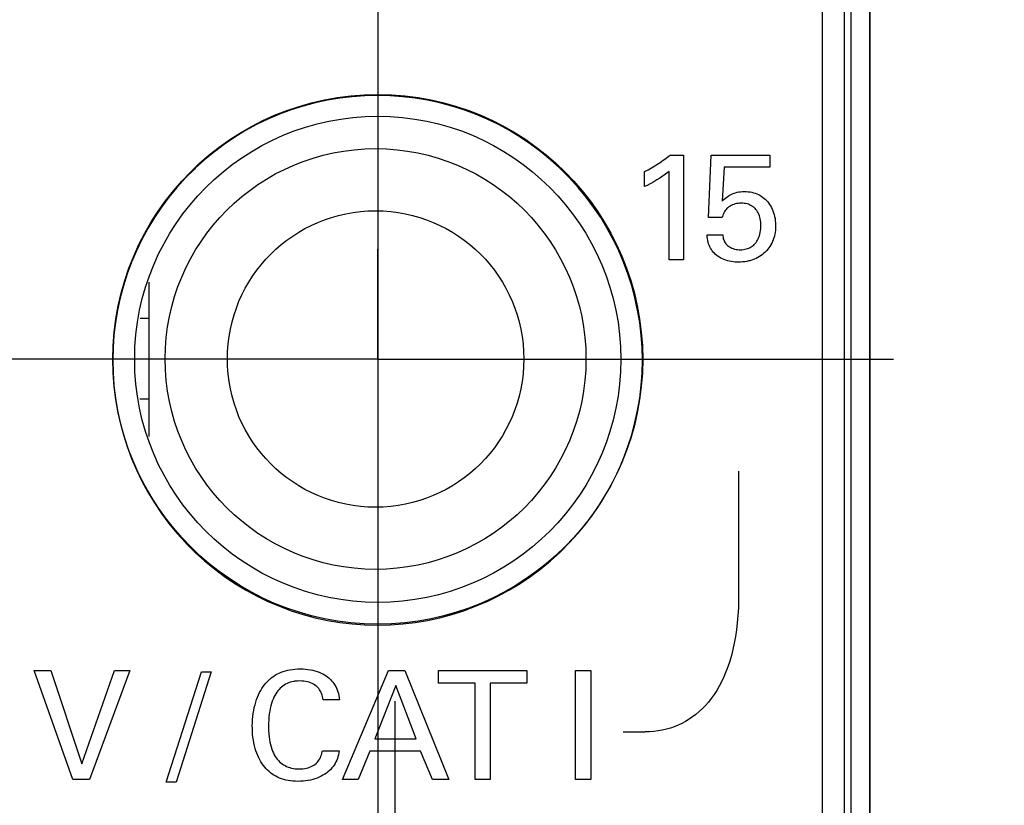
# Model space of a CAD drawing. Header units: inches. Extents: x 0.2 to 16.8, y 0.1 to 10.8.
# Tile 13 of 47: x 4.537 to 4.989, y 4.574 to 4.934. Entities that reach past the tile are written whole.
import ezdxf

# ---------------------------------------------------------------- set-up
doc = ezdxf.new("R2010")
doc.units = ezdxf.units.IN
doc.header["$LTSCALE"] = 0.935
doc.header["$MEASUREMENT"] = 0
doc.linetypes.add('CENTER', pattern=[0.6, 0.375, -0.075, 0.075, -0.075])
doc.layers.get('0').update_dxf_attribs({"linetype": 'CONTINUOUS'})
for name, color, linetype in [('ARTWORK', 7, 'CONTINUOUS'), ('DEFAULT_1', 7, 'CENTER'), ('DIMENSIONS', 7, 'CONTINUOUS')]:
    doc.layers.add(name, color=color, linetype=linetype)
doc.styles.get("Standard").update_dxf_attribs({"font": 'txt', "width": 0.8})
doc.dimstyles.new('DIMSTYLE_2', dxfattribs={"dimtxt": 0.125, "dimasz": 0.18, "dimexe": 0.18, "dimexo": 0.0625, "dimgap": 0.09, "dimtad": 0, "dimtih": 1, "dimtoh": 1, "dimdec": 3, "dimzin": 4, "dimdsep": 46, "dimtxsty": 'STANDARD', "dimblk": '_FILLED', "dimblk1": '_FILLED', "dimblk2": '_FILLED', "dimcen": 0.09, "dimadec": 0, "dimazin": 0, "dimtp": 0.001, "dimtm": 0.001, "dimtfac": 1, "dimtdec": 3, "dimtofl": 0, "dimtmove": 0, "dimatfit": 3, "dimldrblk": '_FILLED', "dimfxl": 1, "dimtolj": 1, "dimtzin": 4, "dimarcsym": 0})

# ---------------------------------------------------------------- blocks, each defined once
blk = doc.blocks.new('*D22')
at = {"layer": 'DIMENSIONS', "color": 2, "linetype": 'CONTINUOUS'}
blk.add_line((4.70147, 7.012), (4.70147, 2.31488), dxfattribs=at)
at = {"layer": 'DIMENSIONS', "color": 2, "linetype": 'CONTINUOUS', "width": 0.8}
for s, p in [(']', (4.76397, 2.15238)), ('7.11', (4.76397, 1.75238)), ('[', (4.76397, 1.65238)), ('.280', (4.76397, 1.12738)), ('9X ', (4.76397, 0.82738))]:
    blk.add_text(s, height=0.125, rotation=90, dxfattribs=at).set_placement(p)
blk = doc.blocks.new('_FILLED')
at = {"color": 0, "linetype": 'BYBLOCK'}
blk.add_solid([(0, 0), (-1, 0.1736), (-1, -0.1736)], dxfattribs=at)
blk = doc.blocks.new('*D23')
at = {"layer": 'DIMENSIONS', "color": 2, "linetype": 'CONTINUOUS'}
for p, q in [((4.70947, 4.33777), (4.70947, 2.88968)), ((4.70947, 2.88968), (4.88728, 2.61657)), ((4.88728, 2.61657), (4.88728, 2.31488))]:
    blk.add_line(p, q, dxfattribs=at)
at = {"layer": 'DIMENSIONS', "color": 2, "linetype": 'CONTINUOUS', "width": 0.8}
for s, p in [(']', (4.94978, 2.15238)), ('7.32', (4.94978, 1.75238)), ('[', (4.94978, 1.65238)), ('.288', (4.94978, 1.12738))]:
    blk.add_text(s, height=0.125, rotation=90, dxfattribs=at).set_placement(p)

msp = doc.modelspace()

# ---------------------------------------------------------------- linework, layer by layer
at = {"color": 7, "linetype": 'CONTINUOUS'}
for p, q in [((4.91547, 3.00238), (4.91547, 8.13864)), ((4.90547, 4.03864), (4.90547, 8.10864)), ((4.92718, 7.73864), (4.92718, 3.73864)), ((4.59647, 4.81388), (4.59647, 4.74312)), ((4.59647, 4.79715), (4.59242, 4.79715)), ((4.59647, 4.76015), (4.59238, 4.76015))]:
    msp.add_line(p, q, dxfattribs=at)
at = {"color": 9, "linetype": 'CONTINUOUS'}
for p, q in [((4.91841, 7.73864), (4.91841, 3.73864)), ((4.92702, 7.73864), (4.92702, 3.73864))]:
    msp.add_line(p, q, dxfattribs=at)
at = {"color": 7, "linetype": 'CONTINUOUS'}
for centre, radius in [((4.70147, 4.7785), 0.1215), ((4.70147, 4.7785), 0.1115), ((4.70047, 4.77865), 0.0965), ((4.70047, 4.77865), 0.068)]:
    msp.add_circle(centre, radius, dxfattribs=at)
at = {"layer": 'ARTWORK', "color": 7, "linetype": 'CONTINUOUS'}
for p, q in [((4.67277, 4.89613), (4.66722, 4.89465)), ((4.67838, 4.89734), (4.67277, 4.89613)), ((4.68406, 4.89829), (4.67838, 4.89734)), ((4.68978, 4.89897), (4.68406, 4.89829)), ((4.69556, 4.89938), (4.68978, 4.89897)), ((4.70136, 4.89951), (4.69556, 4.89938)), ((4.70717, 4.89938), (4.70136, 4.89951)), ((4.71294, 4.89897), (4.70717, 4.89938)), ((4.71866, 4.89829), (4.71294, 4.89897)), ((4.72434, 4.89734), (4.71866, 4.89829)), ((4.72995, 4.89613), (4.72434, 4.89734)), ((4.7355, 4.89465), (4.72995, 4.89613)), ((4.65637, 4.89091), (4.65109, 4.88866)), ((4.66176, 4.89291), (4.65637, 4.89091)), ((4.66722, 4.89465), (4.66176, 4.89291)), ((4.74096, 4.89291), (4.7355, 4.89465)), ((4.74634, 4.89091), (4.74096, 4.89291)), ((4.75163, 4.88865), (4.74634, 4.89091)), ((4.65109, 4.88866), (4.64591, 4.88615)), ((4.75681, 4.88615), (4.75163, 4.88865)), ((4.64086, 4.8834), (4.63593, 4.8804)), ((4.64591, 4.88615), (4.64086, 4.8834)), ((4.76187, 4.88339), (4.75681, 4.88615)), ((4.76679, 4.8804), (4.76187, 4.88339)), ((4.63593, 4.8804), (4.63114, 4.87717)), ((4.77158, 4.87717), (4.76679, 4.8804)), ((4.62651, 4.87372), (4.62204, 4.87004)), ((4.63114, 4.87717), (4.62651, 4.87372)), ((4.77622, 4.87371), (4.77158, 4.87717)), ((4.78069, 4.87003), (4.77622, 4.87371)), ((4.62204, 4.87004), (4.61774, 4.86615)), ((4.78498, 4.86615), (4.78069, 4.87003)), ((4.82951, 4.86788), (4.83098, 4.86884)), ((4.83098, 4.86884), (4.83235, 4.86977)), ((4.83235, 4.86977), (4.83357, 4.87065)), ((4.83357, 4.87065), (4.83464, 4.87147)), ((4.83464, 4.87147), (4.83554, 4.87221)), ((4.83554, 4.87221), (4.84172, 4.87221)), ((4.84172, 4.87221), (4.84172, 4.82417)), ((4.8531, 4.84361), (4.85436, 4.87221)), ((4.85436, 4.87221), (4.88136, 4.87221)), ((4.88136, 4.87221), (4.88136, 4.86658)), ((4.61735, 4.86578), (4.61327, 4.86167)), ((4.61774, 4.86615), (4.61735, 4.86578)), ((4.78537, 4.86577), (4.78498, 4.86615)), ((4.78946, 4.86167), (4.78537, 4.86577)), ((4.82388, 4.86464), (4.82542, 4.86547)), ((4.82388, 4.8577), (4.82388, 4.86464)), ((4.82542, 4.86547), (4.82699, 4.86636)), ((4.82699, 4.86636), (4.82856, 4.86729)), ((4.82856, 4.86729), (4.82951, 4.86788)), ((4.83422, 4.86397), (4.83325, 4.86324)), ((4.83505, 4.86464), (4.83422, 4.86397)), ((4.83505, 4.82417), (4.83505, 4.86464)), ((4.86033, 4.86658), (4.85942, 4.85103)), ((4.88136, 4.86658), (4.86033, 4.86658)), ((4.61327, 4.86167), (4.60938, 4.85738)), ((4.79335, 4.85737), (4.78946, 4.86167)), ((4.8281, 4.85993), (4.82666, 4.85911)), ((4.82953, 4.86078), (4.8281, 4.85993)), ((4.83089, 4.86163), (4.82953, 4.86078)), ((4.83213, 4.86246), (4.83089, 4.86163)), ((4.83325, 4.86324), (4.83213, 4.86246)), ((4.60938, 4.85738), (4.6057, 4.85291)), ((4.79702, 4.8529), (4.79335, 4.85737)), ((4.82509, 4.85829), (4.82388, 4.8577)), ((4.82644, 4.85899), (4.82509, 4.85829)), ((4.82666, 4.85911), (4.82644, 4.85899)), ((4.86488, 4.85469), (4.8656, 4.85493)), ((4.8656, 4.85493), (4.86635, 4.85512)), ((4.86635, 4.85512), (4.86711, 4.85527)), ((4.86711, 4.85527), (4.8679, 4.85538)), ((4.8679, 4.85538), (4.86872, 4.85545)), ((4.86872, 4.85545), (4.86956, 4.85547)), ((4.86956, 4.85547), (4.87047, 4.85545)), ((4.87047, 4.85545), (4.87135, 4.85538)), ((4.87135, 4.85538), (4.87221, 4.85527)), ((4.87221, 4.85527), (4.87303, 4.85512)), ((4.87303, 4.85512), (4.87382, 4.85492)), ((4.87382, 4.85492), (4.87458, 4.85468)), ((4.6057, 4.85291), (4.60225, 4.84828)), ((4.80048, 4.84827), (4.79702, 4.8529)), ((4.85942, 4.85103), (4.85972, 4.85132)), ((4.85972, 4.85132), (4.86033, 4.85191)), ((4.86033, 4.85191), (4.86094, 4.85243)), ((4.86094, 4.85243), (4.86156, 4.85291)), ((4.86156, 4.85291), (4.86219, 4.85335)), ((4.86219, 4.85335), (4.86283, 4.85375)), ((4.86283, 4.85375), (4.8635, 4.8541)), ((4.8635, 4.8541), (4.86418, 4.85442)), ((4.86418, 4.85442), (4.86488, 4.85469)), ((4.87458, 4.85468), (4.87532, 4.85441)), ((4.87532, 4.85441), (4.87602, 4.85409)), ((4.87602, 4.85409), (4.87671, 4.85374)), ((4.87671, 4.85374), (4.87736, 4.85335)), ((4.87736, 4.85335), (4.87799, 4.85292)), ((4.87799, 4.85292), (4.87859, 4.85245)), ((4.87859, 4.85245), (4.87916, 4.85195)), ((4.87916, 4.85195), (4.87971, 4.8514)), ((4.87971, 4.8514), (4.88023, 4.85082)), ((4.88023, 4.85082), (4.88072, 4.8502)), ((4.88072, 4.8502), (4.88118, 4.84955)), ((4.60225, 4.84828), (4.59902, 4.84349)), ((4.80371, 4.84348), (4.80048, 4.84827)), ((4.86024, 4.84573), (4.85998, 4.8452)), ((4.86053, 4.84623), (4.86024, 4.84573)), ((4.86085, 4.84672), (4.86053, 4.84623)), ((4.86122, 4.84718), (4.86085, 4.84672)), ((4.86164, 4.84764), (4.86122, 4.84718)), ((4.86206, 4.84802), (4.86164, 4.84764)), ((4.86254, 4.8484), (4.86206, 4.84802)), ((4.86305, 4.84875), (4.86254, 4.8484)), ((4.8636, 4.84906), (4.86305, 4.84875)), ((4.86417, 4.84934), (4.8636, 4.84906)), ((4.86477, 4.84958), (4.86417, 4.84934)), ((4.86539, 4.84977), (4.86477, 4.84958)), ((4.86604, 4.84993), (4.86539, 4.84977)), ((4.86671, 4.85004), (4.86604, 4.84993)), ((4.86739, 4.85011), (4.86671, 4.85004)), ((4.8681, 4.85013), (4.86739, 4.85011)), ((4.86883, 4.85011), (4.8681, 4.85013)), ((4.86953, 4.85004), (4.86883, 4.85011)), ((4.8702, 4.84993), (4.86953, 4.85004)), ((4.87084, 4.84978), (4.8702, 4.84993)), ((4.87145, 4.84959), (4.87084, 4.84978)), ((4.87203, 4.84936), (4.87145, 4.84959)), ((4.87258, 4.84909), (4.87203, 4.84936)), ((4.8731, 4.84879), (4.87258, 4.84909)), ((4.8736, 4.84845), (4.8731, 4.84879)), ((4.87383, 4.84826), (4.8736, 4.84845)), ((4.87406, 4.84807), (4.87383, 4.84826)), ((4.8745, 4.84765), (4.87406, 4.84807)), ((4.87491, 4.8472), (4.8745, 4.84765)), ((4.87528, 4.84671), (4.87491, 4.8472)), ((4.87563, 4.84618), (4.87528, 4.84671)), ((4.87595, 4.84562), (4.87563, 4.84618)), ((4.88118, 4.84955), (4.88162, 4.84885)), ((4.88162, 4.84885), (4.88202, 4.84812)), ((4.88202, 4.84812), (4.88238, 4.84736)), ((4.88238, 4.84736), (4.88271, 4.84655)), ((4.88271, 4.84655), (4.88301, 4.84572)), ((4.88301, 4.84572), (4.88327, 4.84485)), ((4.59902, 4.84349), (4.59602, 4.83856)), ((4.8067, 4.83855), (4.80371, 4.84348)), ((4.85942, 4.84361), (4.8531, 4.84361)), ((4.85952, 4.84395), (4.85942, 4.84361)), ((4.85975, 4.84462), (4.85952, 4.84395)), ((4.85998, 4.8452), (4.85975, 4.84462)), ((4.87623, 4.84501), (4.87595, 4.84562)), ((4.87648, 4.84437), (4.87623, 4.84501)), ((4.8767, 4.84368), (4.87648, 4.84437)), ((4.87688, 4.84296), (4.8767, 4.84368)), ((4.87702, 4.84219), (4.87688, 4.84296)), ((4.87712, 4.84137), (4.87702, 4.84219)), ((4.87718, 4.84052), (4.87712, 4.84137)), ((4.88327, 4.84485), (4.88348, 4.84395)), ((4.88348, 4.84395), (4.88366, 4.84303)), ((4.88366, 4.84303), (4.88379, 4.84208)), ((4.88379, 4.84208), (4.88388, 4.8411)), ((4.59602, 4.83856), (4.59327, 4.8335)), ((4.80946, 4.8335), (4.8067, 4.83855)), ((4.8767, 4.83593), (4.87688, 4.8367)), ((4.87688, 4.8367), (4.87702, 4.83751)), ((4.87702, 4.83751), (4.87712, 4.83833)), ((4.87712, 4.83833), (4.87718, 4.83915)), ((4.87719, 4.83979), (4.87718, 4.84052)), ((4.87718, 4.83915), (4.87719, 4.83979)), ((4.88373, 4.83683), (4.88357, 4.83593)), ((4.88384, 4.83775), (4.88373, 4.83683)), ((4.88391, 4.83869), (4.88384, 4.83775)), ((4.88388, 4.8411), (4.88393, 4.84011)), ((4.88393, 4.83965), (4.88391, 4.83869)), ((4.88393, 4.84011), (4.88393, 4.83965)), ((4.59327, 4.8335), (4.59076, 4.82833)), ((4.81197, 4.82832), (4.80946, 4.8335)), ((4.85248, 4.83556), (4.8597, 4.83556)), ((4.85254, 4.83469), (4.85248, 4.83556)), ((4.85264, 4.83385), (4.85254, 4.83469)), ((4.85279, 4.83305), (4.85264, 4.83385)), ((4.85297, 4.83227), (4.85279, 4.83305)), ((4.8532, 4.83153), (4.85297, 4.83227)), ((4.8597, 4.83556), (4.85974, 4.83494)), ((4.85974, 4.83494), (4.85983, 4.83436)), ((4.85983, 4.83436), (4.85995, 4.83381)), ((4.85995, 4.83381), (4.86012, 4.83328)), ((4.86012, 4.83328), (4.86032, 4.83279)), ((4.86032, 4.83279), (4.86057, 4.83232)), ((4.86057, 4.83232), (4.86085, 4.83187)), ((4.87458, 4.83164), (4.87496, 4.83212)), ((4.87496, 4.83212), (4.87532, 4.83265)), ((4.87532, 4.83265), (4.87566, 4.83322)), ((4.87566, 4.83322), (4.87596, 4.83383)), ((4.87596, 4.83383), (4.87624, 4.83449)), ((4.87624, 4.83449), (4.87649, 4.83519)), ((4.87649, 4.83519), (4.8767, 4.83593)), ((4.88252, 4.83256), (4.88215, 4.83179)), ((4.88284, 4.83337), (4.88252, 4.83256)), ((4.88313, 4.8342), (4.88284, 4.83337)), ((4.88337, 4.83506), (4.88313, 4.8342)), ((4.88357, 4.83593), (4.88337, 4.83506)), ((4.59076, 4.82833), (4.58851, 4.82304)), ((4.81422, 4.82304), (4.81197, 4.82832)), ((4.85347, 4.83082), (4.8532, 4.83153)), ((4.85377, 4.83013), (4.85347, 4.83082)), ((4.85412, 4.82948), (4.85377, 4.83013)), ((4.8545, 4.82885), (4.85412, 4.82948)), ((4.85491, 4.82826), (4.8545, 4.82885)), ((4.85537, 4.82769), (4.85491, 4.82826)), ((4.85586, 4.82715), (4.85537, 4.82769)), ((4.86085, 4.83187), (4.86117, 4.83145)), ((4.86117, 4.83145), (4.86153, 4.83106)), ((4.86153, 4.83106), (4.86193, 4.83069)), ((4.86193, 4.83069), (4.86237, 4.83034)), ((4.86237, 4.83034), (4.86285, 4.83003)), ((4.86285, 4.83003), (4.86336, 4.82974)), ((4.86336, 4.82974), (4.86392, 4.82948)), ((4.86392, 4.82948), (4.86451, 4.82926)), ((4.86451, 4.82926), (4.86514, 4.82907)), ((4.86514, 4.82907), (4.86579, 4.82893)), ((4.86579, 4.82893), (4.86646, 4.82882)), ((4.86646, 4.82882), (4.86715, 4.82876)), ((4.86715, 4.82876), (4.86769, 4.82875)), ((4.86769, 4.82875), (4.86846, 4.82877)), ((4.86846, 4.82877), (4.86918, 4.82884)), ((4.86918, 4.82884), (4.86987, 4.82895)), ((4.86987, 4.82895), (4.87051, 4.8291)), ((4.87051, 4.8291), (4.87113, 4.82929)), ((4.87113, 4.82929), (4.87171, 4.82951)), ((4.87171, 4.82951), (4.87225, 4.82977)), ((4.87225, 4.82977), (4.87277, 4.83007)), ((4.87277, 4.83007), (4.87326, 4.83041)), ((4.87326, 4.83041), (4.87373, 4.83078)), ((4.87373, 4.83078), (4.87416, 4.83119)), ((4.87416, 4.83119), (4.87458, 4.83164)), ((4.87919, 4.82772), (4.87858, 4.82715)), ((4.87977, 4.82832), (4.87919, 4.82772)), ((4.88032, 4.82895), (4.87977, 4.82832)), ((4.88083, 4.82962), (4.88032, 4.82895)), ((4.88131, 4.83031), (4.88083, 4.82962)), ((4.88175, 4.83103), (4.88131, 4.83031)), ((4.88215, 4.83179), (4.88175, 4.83103)), ((4.84172, 4.82417), (4.83505, 4.82417)), ((4.85638, 4.82664), (4.85586, 4.82715)), ((4.85694, 4.82616), (4.85638, 4.82664)), ((4.85754, 4.8257), (4.85694, 4.82616)), ((4.85818, 4.82528), (4.85754, 4.8257)), ((4.85885, 4.8249), (4.85818, 4.82528)), ((4.85956, 4.82454), (4.85885, 4.8249)), ((4.8603, 4.82422), (4.85956, 4.82454)), ((4.86108, 4.82394), (4.8603, 4.82422)), ((4.86189, 4.82369), (4.86108, 4.82394)), ((4.86274, 4.82348), (4.86189, 4.82369)), ((4.86361, 4.82331), (4.86274, 4.82348)), ((4.86452, 4.82318), (4.86361, 4.82331)), ((4.86546, 4.8231), (4.86452, 4.82318)), ((4.86643, 4.82306), (4.86546, 4.8231)), ((4.8688, 4.82315), (4.86781, 4.82308)), ((4.86977, 4.82326), (4.8688, 4.82315)), ((4.87072, 4.82342), (4.86977, 4.82326)), ((4.87164, 4.82362), (4.87072, 4.82342)), ((4.87209, 4.82373), (4.87164, 4.82362)), ((4.87253, 4.82386), (4.87209, 4.82373)), ((4.87339, 4.82414), (4.87253, 4.82386)), ((4.87422, 4.82445), (4.87339, 4.82414)), ((4.87502, 4.82481), (4.87422, 4.82445)), ((4.8758, 4.82521), (4.87502, 4.82481)), ((4.87654, 4.82564), (4.8758, 4.82521)), ((4.87725, 4.82611), (4.87654, 4.82564)), ((4.87793, 4.82661), (4.87725, 4.82611)), ((4.87858, 4.82715), (4.87793, 4.82661)), ((4.58851, 4.82304), (4.58651, 4.81766)), ((4.81622, 4.81765), (4.81422, 4.82304)), ((4.86678, 4.82306), (4.86643, 4.82306)), ((4.86781, 4.82308), (4.86678, 4.82306)), ((4.58651, 4.81766), (4.58477, 4.81219)), ((4.81796, 4.81219), (4.81622, 4.81765)), ((4.58477, 4.81219), (4.58329, 4.80665)), ((4.81944, 4.80664), (4.81796, 4.81219)), ((4.58329, 4.80665), (4.58207, 4.80103)), ((4.82065, 4.80103), (4.81944, 4.80664)), ((4.58207, 4.80103), (4.58113, 4.79536)), ((4.8216, 4.79536), (4.82065, 4.80103)), ((4.58113, 4.79536), (4.58045, 4.78963)), ((4.82228, 4.78963), (4.8216, 4.79536)), ((4.58045, 4.78963), (4.58004, 4.78386)), ((4.82269, 4.78386), (4.82228, 4.78963)), ((4.58004, 4.78386), (4.5799, 4.77805)), ((4.82282, 4.77805), (4.82269, 4.78386)), ((4.5799, 4.77805), (4.58004, 4.77225)), ((4.82269, 4.77225), (4.82282, 4.77805)), ((4.58004, 4.77225), (4.58045, 4.76647)), ((4.82228, 4.76648), (4.82269, 4.77225)), ((4.58045, 4.76647), (4.58113, 4.76075)), ((4.8216, 4.76075), (4.82228, 4.76648)), ((4.58113, 4.76075), (4.58207, 4.75507)), ((4.82065, 4.75508), (4.8216, 4.76075)), ((4.58207, 4.75507), (4.58329, 4.74946)), ((4.81944, 4.74947), (4.82065, 4.75508)), ((4.58329, 4.74946), (4.58477, 4.74391)), ((4.81796, 4.74392), (4.81944, 4.74947)), ((4.58477, 4.74391), (4.58651, 4.73845)), ((4.81622, 4.73845), (4.81796, 4.74392)), ((4.58651, 4.73845), (4.58851, 4.73306)), ((4.81422, 4.73307), (4.81622, 4.73845)), ((4.58851, 4.73306), (4.59076, 4.72778)), ((4.81197, 4.72779), (4.81422, 4.73307)), ((4.59076, 4.72778), (4.59327, 4.7226)), ((4.80946, 4.72261), (4.81197, 4.72779)), ((4.86697, 4.72721), (4.86697, 4.67004)), ((4.59327, 4.7226), (4.59602, 4.71754)), ((4.8067, 4.71755), (4.80946, 4.72261)), ((4.59602, 4.71754), (4.59902, 4.71262)), ((4.80371, 4.71262), (4.8067, 4.71755)), ((4.59902, 4.71262), (4.60225, 4.70783)), ((4.80048, 4.70784), (4.80371, 4.71262)), ((4.60225, 4.70783), (4.6057, 4.7032)), ((4.79702, 4.7032), (4.80048, 4.70784)), ((4.6057, 4.7032), (4.60938, 4.69873)), ((4.79335, 4.69873), (4.79702, 4.7032)), ((4.60938, 4.69873), (4.61327, 4.69443)), ((4.78946, 4.69444), (4.79335, 4.69873)), ((4.61327, 4.69443), (4.61364, 4.69404)), ((4.61364, 4.69404), (4.61774, 4.68996)), ((4.78537, 4.69033), (4.78946, 4.69444)), ((4.61774, 4.68996), (4.62204, 4.68607)), ((4.78069, 4.68607), (4.78498, 4.68996)), ((4.78498, 4.68996), (4.78537, 4.69033)), ((4.62204, 4.68607), (4.62651, 4.68239)), ((4.77622, 4.6824), (4.78069, 4.68607)), ((4.62651, 4.68239), (4.63114, 4.67894)), ((4.63114, 4.67894), (4.63593, 4.67571)), ((4.76679, 4.67571), (4.77158, 4.67894)), ((4.77158, 4.67894), (4.77622, 4.6824)), ((4.63593, 4.67571), (4.64086, 4.67271)), ((4.76187, 4.67271), (4.76679, 4.67571)), ((4.64086, 4.67271), (4.64591, 4.66996)), ((4.64591, 4.66996), (4.65109, 4.66745)), ((4.75163, 4.66745), (4.75681, 4.66996)), ((4.75681, 4.66996), (4.76187, 4.67271)), ((4.86697, 4.67004), (4.86696, 4.66818)), ((4.65109, 4.66745), (4.65637, 4.6652)), ((4.65637, 4.6652), (4.66176, 4.6632)), ((4.74096, 4.6632), (4.74634, 4.6652)), ((4.74634, 4.6652), (4.75163, 4.66745)), ((4.86696, 4.66818), (4.86686, 4.66454)), ((4.66176, 4.6632), (4.66722, 4.66146)), ((4.66722, 4.66146), (4.67277, 4.65998)), ((4.72995, 4.65998), (4.7355, 4.66146)), ((4.7355, 4.66146), (4.74096, 4.6632)), ((4.86666, 4.66103), (4.86638, 4.65766)), ((4.86686, 4.66454), (4.86666, 4.66103)), ((4.67277, 4.65998), (4.67838, 4.65876)), ((4.67838, 4.65876), (4.68406, 4.65782)), ((4.68406, 4.65782), (4.68978, 4.65714)), ((4.68978, 4.65714), (4.69556, 4.65673)), ((4.69556, 4.65673), (4.70136, 4.65659)), ((4.70136, 4.65659), (4.70717, 4.65673)), ((4.70717, 4.65673), (4.71294, 4.65714)), ((4.71294, 4.65714), (4.71866, 4.65782)), ((4.71866, 4.65782), (4.72434, 4.65876)), ((4.72434, 4.65876), (4.72995, 4.65998)), ((4.86638, 4.65766), (4.866, 4.65441)), ((4.866, 4.65441), (4.86554, 4.65129)), ((4.865, 4.64829), (4.86437, 4.64541)), ((4.86554, 4.65129), (4.865, 4.64829)), ((4.86368, 4.64266), (4.8629, 4.64003)), ((4.86437, 4.64541), (4.86368, 4.64266)), ((4.8629, 4.64003), (4.86206, 4.63751)), ((4.54382, 4.63581), (4.55153, 4.63581)), ((4.56167, 4.5857), (4.54382, 4.63581)), ((4.55153, 4.63581), (4.56576, 4.59298)), ((4.56576, 4.59298), (4.58076, 4.63581)), ((4.58777, 4.63581), (4.5693, 4.5857)), ((4.58076, 4.63581), (4.58777, 4.63581)), ((4.60436, 4.58458), (4.62061, 4.63519)), ((4.62512, 4.63519), (4.60894, 4.58458)), ((4.62061, 4.63519), (4.62512, 4.63519)), ((4.65377, 4.63318), (4.65458, 4.6337)), ((4.65458, 4.6337), (4.65543, 4.63417)), ((4.65543, 4.63417), (4.6563, 4.6346)), ((4.6563, 4.6346), (4.65721, 4.63499)), ((4.65721, 4.63499), (4.65815, 4.63533)), ((4.65815, 4.63533), (4.65913, 4.63564)), ((4.65913, 4.63564), (4.66015, 4.6359)), ((4.66015, 4.6359), (4.66121, 4.63612)), ((4.66121, 4.63612), (4.66231, 4.63629)), ((4.66231, 4.63629), (4.66345, 4.63641)), ((4.66345, 4.63641), (4.66464, 4.63649)), ((4.66464, 4.63649), (4.66587, 4.63651)), ((4.66587, 4.63651), (4.66602, 4.63651)), ((4.66602, 4.63651), (4.66718, 4.63648)), ((4.66718, 4.63648), (4.66833, 4.6364)), ((4.66833, 4.6364), (4.66946, 4.63627)), ((4.66946, 4.63627), (4.67056, 4.63609)), ((4.67056, 4.63609), (4.67162, 4.63587)), ((4.67162, 4.63587), (4.67264, 4.63561)), ((4.67264, 4.63561), (4.67361, 4.63531)), ((4.67361, 4.63531), (4.67454, 4.63497)), ((4.67454, 4.63497), (4.67543, 4.63459)), ((4.67543, 4.63459), (4.67626, 4.63418)), ((4.67626, 4.63418), (4.67705, 4.63374)), ((4.67705, 4.63374), (4.67779, 4.63327)), ((4.6853, 4.5857), (4.70641, 4.63581)), ((4.70641, 4.63581), (4.71384, 4.63581)), ((4.71384, 4.63581), (4.73411, 4.5857)), ((4.72932, 4.63581), (4.7698, 4.63581)), ((4.72932, 4.62991), (4.72932, 4.63581)), ((4.7698, 4.63581), (4.7698, 4.62991)), ((4.79221, 4.63581), (4.79915, 4.63581)), ((4.79221, 4.5857), (4.79221, 4.63581)), ((4.79915, 4.63581), (4.79915, 4.5857)), ((4.86116, 4.6351), (4.86019, 4.63281)), ((4.86206, 4.63751), (4.86116, 4.6351)), ((4.64891, 4.62838), (4.64952, 4.6292)), ((4.64952, 4.6292), (4.65016, 4.62998)), ((4.65016, 4.62998), (4.65083, 4.6307)), ((4.65083, 4.6307), (4.65152, 4.63139)), ((4.65152, 4.63139), (4.65224, 4.63203)), ((4.65224, 4.63203), (4.65299, 4.63263)), ((4.65299, 4.63263), (4.65377, 4.63318)), ((4.65852, 4.62906), (4.65789, 4.62863)), ((4.65917, 4.62944), (4.65852, 4.62906)), ((4.65985, 4.62979), (4.65917, 4.62944)), ((4.66056, 4.63009), (4.65985, 4.62979)), ((4.66131, 4.63035), (4.66056, 4.63009)), ((4.66209, 4.63056), (4.66131, 4.63035)), ((4.6629, 4.63073), (4.66209, 4.63056)), ((4.66332, 4.6308), (4.6629, 4.63073)), ((4.66376, 4.63085), (4.66332, 4.6308)), ((4.66465, 4.63093), (4.66376, 4.63085)), ((4.66559, 4.63095), (4.66465, 4.63093)), ((4.66658, 4.63093), (4.66559, 4.63095)), ((4.66751, 4.63085), (4.66658, 4.63093)), ((4.66838, 4.63073), (4.66751, 4.63085)), ((4.66919, 4.63057), (4.66838, 4.63073)), ((4.66994, 4.63037), (4.66919, 4.63057)), ((4.67065, 4.63012), (4.66994, 4.63037)), ((4.67131, 4.62984), (4.67065, 4.63012)), ((4.67192, 4.62953), (4.67131, 4.62984)), ((4.67249, 4.62918), (4.67192, 4.62953)), ((4.67302, 4.62879), (4.67249, 4.62918)), ((4.67779, 4.63327), (4.67849, 4.63276)), ((4.67849, 4.63276), (4.67914, 4.63223)), ((4.67914, 4.63223), (4.67975, 4.63167)), ((4.67975, 4.63167), (4.68032, 4.63107)), ((4.68032, 4.63107), (4.68085, 4.63045)), ((4.68085, 4.63045), (4.68133, 4.62979)), ((4.68133, 4.62979), (4.68178, 4.6291)), ((4.68178, 4.6291), (4.68218, 4.62838)), ((4.70981, 4.62895), (4.70009, 4.60437)), ((4.71904, 4.60437), (4.70981, 4.62895)), ((4.74612, 4.62991), (4.72932, 4.62991)), ((4.74612, 4.5857), (4.74612, 4.62991)), ((4.7698, 4.62991), (4.753, 4.62991)), ((4.753, 4.62991), (4.753, 4.5857)), ((4.85915, 4.63063), (4.85806, 4.62856)), ((4.86019, 4.63281), (4.85915, 4.63063)), ((4.64632, 4.62355), (4.64678, 4.62462)), ((4.64678, 4.62462), (4.64726, 4.62563)), ((4.64726, 4.62563), (4.64778, 4.6266)), ((4.64778, 4.6266), (4.64834, 4.62752)), ((4.64834, 4.62752), (4.64891, 4.62838)), ((4.65468, 4.62507), (4.65423, 4.62429)), ((4.65515, 4.62579), (4.65468, 4.62507)), ((4.65565, 4.62645), (4.65515, 4.62579)), ((4.65617, 4.62707), (4.65565, 4.62645)), ((4.65672, 4.62763), (4.65617, 4.62707)), ((4.65729, 4.62815), (4.65672, 4.62763)), ((4.65789, 4.62863), (4.65729, 4.62815)), ((4.67352, 4.62838), (4.67302, 4.62879)), ((4.67397, 4.62792), (4.67352, 4.62838)), ((4.67439, 4.62744), (4.67397, 4.62792)), ((4.67477, 4.62692), (4.67439, 4.62744)), ((4.67512, 4.62636), (4.67477, 4.62692)), ((4.67543, 4.62577), (4.67512, 4.62636)), ((4.6757, 4.62514), (4.67543, 4.62577)), ((4.67593, 4.62448), (4.6757, 4.62514)), ((4.67613, 4.62379), (4.67593, 4.62448)), ((4.68218, 4.62838), (4.68255, 4.62763)), ((4.68255, 4.62763), (4.68287, 4.62683)), ((4.68287, 4.62683), (4.68315, 4.62601)), ((4.68315, 4.62601), (4.68339, 4.62514)), ((4.68339, 4.62514), (4.68359, 4.62423)), ((4.85571, 4.62473), (4.85445, 4.62297)), ((4.85691, 4.62659), (4.85571, 4.62473)), ((4.85806, 4.62856), (4.85691, 4.62659)), ((4.64485, 4.61878), (4.64516, 4.62005)), ((4.64516, 4.62005), (4.64551, 4.62127)), ((4.64551, 4.62127), (4.6459, 4.62243)), ((4.6459, 4.62243), (4.64632, 4.62355)), ((4.65271, 4.6206), (4.65241, 4.61951)), ((4.65305, 4.62162), (4.65271, 4.6206)), ((4.65342, 4.62257), (4.65305, 4.62162)), ((4.65381, 4.62346), (4.65342, 4.62257)), ((4.65423, 4.62429), (4.65381, 4.62346)), ((4.67629, 4.62308), (4.67613, 4.62379)), ((4.67641, 4.62236), (4.67629, 4.62308)), ((4.67642, 4.62228), (4.67641, 4.62236)), ((4.68385, 4.62228), (4.67642, 4.62228)), ((4.68359, 4.62423), (4.68374, 4.62327)), ((4.68374, 4.62327), (4.68385, 4.62228)), ((4.85314, 4.62131), (4.85178, 4.61975)), ((4.85445, 4.62297), (4.85314, 4.62131)), ((4.64418, 4.61472), (4.64436, 4.61611)), ((4.64436, 4.61611), (4.64458, 4.61747)), ((4.64458, 4.61747), (4.64485, 4.61878)), ((4.65171, 4.61585), (4.65156, 4.6145)), ((4.65191, 4.61714), (4.65171, 4.61585)), ((4.65214, 4.61836), (4.65191, 4.61714)), ((4.65241, 4.61951), (4.65214, 4.61836)), ((4.84742, 4.61564), (4.84587, 4.61446)), ((4.84892, 4.61691), (4.84742, 4.61564)), ((4.85037, 4.61828), (4.84892, 4.61691)), ((4.85178, 4.61975), (4.85037, 4.61828)), ((4.64393, 4.61042), (4.64396, 4.61186)), ((4.64396, 4.61186), (4.64405, 4.6133)), ((4.64405, 4.6133), (4.64418, 4.61472)), ((4.65138, 4.61161), (4.65136, 4.61026)), ((4.65144, 4.61308), (4.65138, 4.61161)), ((4.65156, 4.6145), (4.65144, 4.61308)), ((4.84096, 4.61148), (4.83924, 4.61067)), ((4.84264, 4.61238), (4.84096, 4.61148)), ((4.84428, 4.61337), (4.84264, 4.61238)), ((4.84587, 4.61446), (4.84428, 4.61337)), ((4.64393, 4.6102), (4.64393, 4.61042)), ((4.64394, 4.60946), (4.64393, 4.6102)), ((4.64399, 4.60802), (4.64394, 4.60946)), ((4.64408, 4.6066), (4.64399, 4.60802)), ((4.64423, 4.6052), (4.64408, 4.6066)), ((4.65136, 4.61026), (4.65136, 4.6096)), ((4.65136, 4.6096), (4.65141, 4.60811)), ((4.65141, 4.60811), (4.6515, 4.60669)), ((4.6515, 4.60669), (4.65163, 4.60535)), ((4.81398, 4.60757), (4.82399, 4.60757)), ((4.82604, 4.60762), (4.82399, 4.60757)), ((4.82804, 4.60777), (4.82604, 4.60762)), ((4.83001, 4.60801), (4.82804, 4.60777)), ((4.83194, 4.60836), (4.83001, 4.60801)), ((4.83383, 4.60879), (4.83194, 4.60836)), ((4.83567, 4.60933), (4.83383, 4.60879)), ((4.83748, 4.60995), (4.83567, 4.60933)), ((4.83924, 4.61067), (4.83748, 4.60995)), ((4.64442, 4.60384), (4.64423, 4.6052)), ((4.64466, 4.60253), (4.64442, 4.60384)), ((4.64494, 4.60126), (4.64466, 4.60253)), ((4.65163, 4.60535), (4.65181, 4.60408)), ((4.65181, 4.60408), (4.65202, 4.60289)), ((4.65202, 4.60289), (4.65228, 4.60177)), ((4.70009, 4.60437), (4.71904, 4.60437)), ((4.64525, 4.60004), (4.64494, 4.60126)), ((4.64561, 4.59888), (4.64525, 4.60004)), ((4.646, 4.59777), (4.64561, 4.59888)), ((4.64642, 4.59671), (4.646, 4.59777)), ((4.65228, 4.60177), (4.65256, 4.60071)), ((4.65256, 4.60071), (4.65288, 4.59972)), ((4.65288, 4.59972), (4.65323, 4.5988)), ((4.65323, 4.5988), (4.65361, 4.59794)), ((4.65361, 4.59794), (4.65402, 4.59713)), ((4.67564, 4.59706), (4.67583, 4.59774)), ((4.67583, 4.59774), (4.67599, 4.59844)), ((4.67599, 4.59844), (4.67607, 4.59889)), ((4.67607, 4.59889), (4.68371, 4.59889)), ((4.68359, 4.59797), (4.68342, 4.59708)), ((4.68371, 4.59889), (4.68359, 4.59797)), ((4.69787, 4.59874), (4.69246, 4.5857)), ((4.72113, 4.59874), (4.69787, 4.59874)), ((4.72654, 4.5857), (4.72113, 4.59874)), ((4.64688, 4.5957), (4.64642, 4.59671)), ((4.64736, 4.59474), (4.64688, 4.5957)), ((4.64788, 4.59383), (4.64736, 4.59474)), ((4.64843, 4.59297), (4.64788, 4.59383)), ((4.64901, 4.59216), (4.64843, 4.59297)), ((4.65402, 4.59713), (4.65445, 4.59638)), ((4.65445, 4.59638), (4.65492, 4.59568)), ((4.65492, 4.59568), (4.6554, 4.59504)), ((4.6554, 4.59504), (4.65592, 4.59444)), ((4.65592, 4.59444), (4.65646, 4.59389)), ((4.65646, 4.59389), (4.65703, 4.59338)), ((4.65703, 4.59338), (4.65763, 4.59291)), ((4.65763, 4.59291), (4.65826, 4.59249)), ((4.67262, 4.5927), (4.67315, 4.59313)), ((4.67315, 4.59313), (4.67364, 4.5936)), ((4.67364, 4.5936), (4.67408, 4.59411)), ((4.67408, 4.59411), (4.67448, 4.59465)), ((4.67448, 4.59465), (4.67483, 4.59521)), ((4.67483, 4.59521), (4.67514, 4.5958)), ((4.67514, 4.5958), (4.67541, 4.59642)), ((4.67541, 4.59642), (4.67564, 4.59706)), ((4.68188, 4.5931), (4.68145, 4.59238)), ((4.68228, 4.59383), (4.68188, 4.5931)), ((4.68263, 4.5946), (4.68228, 4.59383)), ((4.68294, 4.59539), (4.68263, 4.5946)), ((4.6832, 4.59622), (4.68294, 4.59539)), ((4.68342, 4.59708), (4.6832, 4.59622)), ((4.64962, 4.5914), (4.64901, 4.59216)), ((4.65025, 4.59068), (4.64962, 4.5914)), ((4.65092, 4.59), (4.65025, 4.59068)), ((4.65161, 4.58937), (4.65092, 4.59)), ((4.65234, 4.58878), (4.65161, 4.58937)), ((4.65309, 4.58823), (4.65234, 4.58878)), ((4.65826, 4.59249), (4.65892, 4.59211)), ((4.65892, 4.59211), (4.65961, 4.59177)), ((4.65961, 4.59177), (4.66033, 4.59148)), ((4.66033, 4.59148), (4.66109, 4.59122)), ((4.66109, 4.59122), (4.66149, 4.59111)), ((4.66149, 4.59111), (4.6619, 4.59101)), ((4.6619, 4.59101), (4.66274, 4.59084)), ((4.66274, 4.59084), (4.66362, 4.59072)), ((4.66362, 4.59072), (4.66455, 4.59064)), ((4.66455, 4.59064), (4.66552, 4.59062)), ((4.66552, 4.59062), (4.66624, 4.59063)), ((4.66624, 4.59063), (4.66712, 4.59069)), ((4.66712, 4.59069), (4.66796, 4.5908)), ((4.66796, 4.5908), (4.66874, 4.59095)), ((4.66874, 4.59095), (4.66949, 4.59114)), ((4.66949, 4.59114), (4.67019, 4.59138)), ((4.67019, 4.59138), (4.67085, 4.59165)), ((4.67085, 4.59165), (4.67148, 4.59196)), ((4.67148, 4.59196), (4.67207, 4.59231)), ((4.67207, 4.59231), (4.67262, 4.5927)), ((4.67788, 4.58869), (4.67713, 4.58818)), ((4.67859, 4.58924), (4.67788, 4.58869)), ((4.67925, 4.58981), (4.67859, 4.58924)), ((4.67987, 4.59042), (4.67925, 4.58981)), ((4.68044, 4.59105), (4.67987, 4.59042)), ((4.68096, 4.5917), (4.68044, 4.59105)), ((4.68145, 4.59238), (4.68096, 4.5917)), ((4.5693, 4.5857), (4.56167, 4.5857)), ((4.60894, 4.58458), (4.60436, 4.58458)), ((4.65387, 4.58772), (4.65309, 4.58823)), ((4.65469, 4.58725), (4.65387, 4.58772)), ((4.65554, 4.58683), (4.65469, 4.58725)), ((4.65643, 4.58644), (4.65554, 4.58683)), ((4.65735, 4.5861), (4.65643, 4.58644)), ((4.65831, 4.58579), (4.65735, 4.5861)), ((4.65931, 4.58553), (4.65831, 4.58579)), ((4.66035, 4.58532), (4.65931, 4.58553)), ((4.66144, 4.58515), (4.66035, 4.58532)), ((4.66257, 4.58502), (4.66144, 4.58515)), ((4.66374, 4.58495), (4.66257, 4.58502)), ((4.66497, 4.58492), (4.66374, 4.58495)), ((4.66603, 4.58494), (4.66497, 4.58492)), ((4.6672, 4.58502), (4.66603, 4.58494)), ((4.66835, 4.58514), (4.6672, 4.58502)), ((4.66948, 4.58531), (4.66835, 4.58514)), ((4.67058, 4.58553), (4.66948, 4.58531)), ((4.67164, 4.58579), (4.67058, 4.58553)), ((4.67267, 4.58609), (4.67164, 4.58579)), ((4.67365, 4.58644), (4.67267, 4.58609)), ((4.67459, 4.58682), (4.67365, 4.58644)), ((4.67548, 4.58724), (4.67459, 4.58682)), ((4.67633, 4.58769), (4.67548, 4.58724)), ((4.67713, 4.58818), (4.67633, 4.58769)), ((4.69246, 4.5857), (4.6853, 4.5857)), ((4.73411, 4.5857), (4.72654, 4.5857)), ((4.753, 4.5857), (4.74612, 4.5857)), ((4.79915, 4.5857), (4.79221, 4.5857))]:
    msp.add_line(p, q, dxfattribs=at)
at = {"layer": 'DEFAULT_1', "color": 7, "linetype": 'CENTER'}
for p, q in [((4.70147, 5.0655), (4.70147, 4.829)), ((4.70147, 4.7785), (4.70147, 4.829)), ((4.70147, 4.7785), (4.46497, 4.7785)), ((4.70147, 4.7785), (4.93797, 4.7785)), ((4.70147, 4.7785), (4.70147, 4.542)), ((4.70947, 4.40027), (4.70947, 4.62177))]:
    msp.add_line(p, q, dxfattribs=at)

# ---------------------------------------------------------------- dimensions: what is measured, and where the dimension line sits
at = {"layer": 'DIMENSIONS', "color": 2, "linetype": 'CONTINUOUS'}
dim = msp.add_ordinate_dim(feature_location=(4.70147, 7.012), offset=(0, -4.69712), dtype=1, origin=(4.42147, 8.01664), text='9X <>', dimstyle='DIMSTYLE_2', dxfattribs=at)
dim.commit()
dim.dimension.update_dxf_attribs({"geometry": '*D22', "text_midpoint": (4.70147, 1.53988)})
dim = msp.add_ordinate_dim(feature_location=(4.70947, 4.33777), offset=(0.17781, -2.02289), dtype=0, origin=(4.42147, 8.01664), dimstyle='DIMSTYLE_2', dxfattribs=at)
dim.commit()
dim.dimension.update_dxf_attribs({"geometry": '*D23', "text_midpoint": (4.88728, 1.68988)})

doc.saveas('drawing.dxf')
